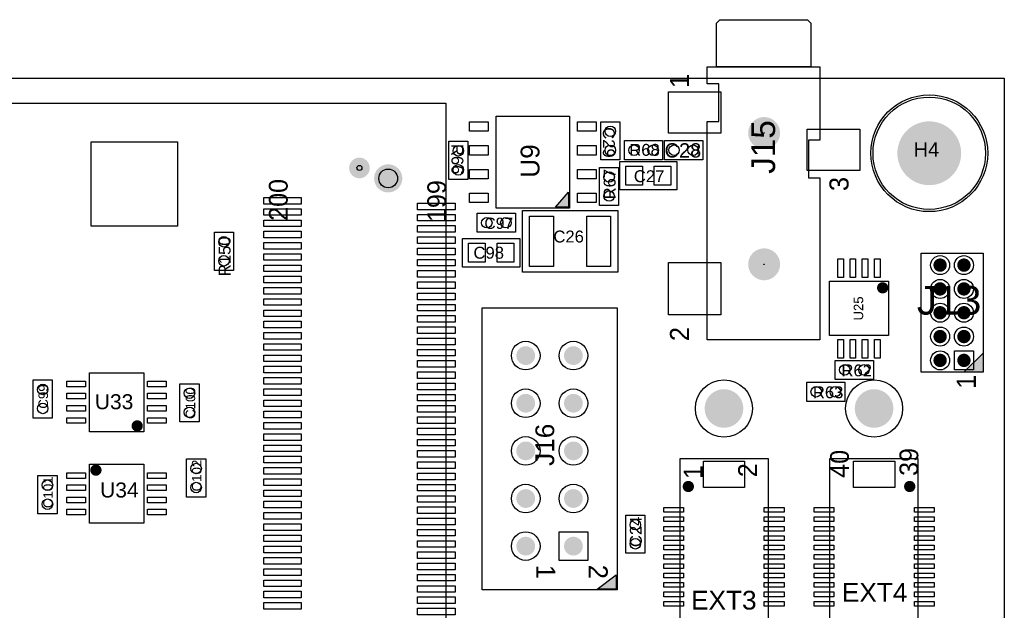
# Model space of a CAD drawing. Extents: x 0 to 100, y 0 to 165.
# Tile 4 of 5: x 48 to 100, y 62 to 93. Entities that reach past the tile are written whole.
import ezdxf
from ezdxf.enums import TextEntityAlignment as Align

# ---------------------------------------------------------------- set-up
doc = ezdxf.new("R2010")
doc.units = 0
doc.header["$MEASUREMENT"] = 0
for name, color, linetype in [('ASSEMBLY_OUTLINES_TOP', 170, 'CONTINUOUS'), ('ASSEMBLY_REF_DES_TOP', 244, 'CONTINUOUS'), ('BOARD_OUTLINE', 10, 'CONTINUOUS'), ('FRAME', 10, 'CONTINUOUS'), ('MOUNTING_HOLE_PADS_LAYER_6', 160, 'CONTINUOUS'), ('MOUNTING_HOLES_LAYER_TOP', 170, 'CONTINUOUS'), ('PART_HOLES_LAYER_TOP', 170, 'CONTINUOUS'), ('PART_PADS_LAYER_TOP', 160, 'CONTINUOUS'), ('PART_PADS_SMD_TOP', 160, 'CONTINUOUS')]:
    doc.layers.add(name, color=color, linetype=linetype)
doc.styles.add('ARIAL', font='arial.ttf')
doc.styles.add('VERIBEST_GERBER_0', font='VBest0.ttf')

msp = doc.modelspace()

# ---------------------------------------------------------------- hatches: boundary and pattern name
at = {"layer": 'ASSEMBLY_OUTLINES_TOP'}
for points in [[(76.0716, 83.1218), (76.7716, 83.9218), (76.7716, 83.1218)], [(97.8484, 74.3204), (98.8644, 75.3364), (98.8644, 74.3204)], [(79.3166, 62.7634), (78.3006, 62.7634), (79.3166, 63.5254)]]:
    msp.add_hatch(color=256, dxfattribs=at).paths.add_polyline_path(points, flags=0)

# ---------------------------------------------------------------- linework, layer by layer
for points in [[(89.68048, 90.605534), (84.66548, 90.605534), (84.66548, 92.945868), (84.84248, 93.122868), (89.50348, 93.122868), (89.68048, 92.945868)], [(87.163147, 90.605534), (90.172147, 90.605534), (90.172147, 86.691868), (89.56248, 86.691868), (89.56248, 85.688868), (89.56248, 84.685868), (90.172147, 84.685868), (90.172147, 76.052201), (84.154147, 76.052201), (84.154147, 87.694868), (84.78348, 87.694868), (84.78348, 89.700868), (84.154147, 89.700868), (84.154147, 90.605534)], [(30.226, 14.966), (30.226, 88.666), (70.226, 88.666), (70.226, 14.966)], [(72.9216, 83.0718), (72.9216, 87.9718), (76.8216, 87.9718), (76.8216, 83.0718)], [(78.4936, 85.6488), (78.4936, 87.6808), (79.5096, 87.6808), (79.5096, 85.6488)], [(70.391, 84.6074), (70.391, 86.6394), (71.407, 86.6394), (71.407, 84.6074)], [(79.756, 85.6564), (79.756, 86.6724), (81.788, 86.6724), (81.788, 85.6564)], [(81.8896, 85.6564), (81.8896, 86.6724), (83.9216, 86.6724), (83.9216, 85.6564)], [(79.502, 84.041), (79.502, 85.565), (82.55, 85.565), (82.55, 84.041)], [(78.4276, 83.2104), (78.4276, 85.2424), (79.4436, 85.2424), (79.4436, 83.2104)], [(76.0716, 83.1218), (76.7716, 83.9218), (76.7716, 83.1218)], [(74.3128, 79.6544), (74.3128, 82.9564), (79.3928, 82.9564), (79.3928, 79.6544)], [(71.9074, 81.788), (71.9074, 82.804), (73.9394, 82.804), (73.9394, 81.788)], [(57.8942, 79.756), (57.8942, 81.788), (58.9102, 81.788), (58.9102, 79.756)], [(71.12, 79.9338), (71.12, 81.4578), (74.168, 81.4578), (74.168, 79.9338)], [(95.5624, 74.3204), (95.5624, 80.6704), (98.8644, 80.6704), (98.8644, 74.3204)], [(90.6852, 76.274), (90.6852, 79.174), (93.8352, 79.174), (93.8352, 76.274)], [(72.1606, 62.7194), (72.1606, 77.7494), (79.3606, 77.7494), (79.3606, 62.7194)], [(97.8484, 74.3204), (98.8644, 75.3364), (98.8644, 74.3204)], [(90.9904, 73.9394), (90.9904, 74.9554), (93.0224, 74.9554), (93.0224, 73.9394)], [(51.2296, 71.1402), (51.2296, 74.2902), (54.1296, 74.2902), (54.1296, 71.1402)], [(48.2346, 71.882), (48.2346, 73.914), (49.2506, 73.914), (49.2506, 71.882)], [(56.0578, 71.6788), (56.0578, 73.7108), (57.0738, 73.7108), (57.0738, 71.6788)], [(89.4664, 72.771), (89.4664, 73.787), (91.4984, 73.787), (91.4984, 72.771)], [(51.2296, 66.2734), (51.2296, 69.4234), (54.1296, 69.4234), (54.1296, 66.2734)], [(56.4134, 67.6656), (56.4134, 69.6976), (57.4294, 69.6976), (57.4294, 67.6656)], [(82.717, 54.73), (82.717, 69.73), (87.417, 69.73), (87.417, 54.73)], [(90.698, 54.73), (90.698, 69.73), (95.398, 69.73), (95.398, 54.73)], [(48.4886, 66.7766), (48.4886, 68.8086), (49.5046, 68.8086), (49.5046, 66.7766)], [(79.8246, 64.6684), (79.8246, 66.7004), (80.8406, 66.7004), (80.8406, 64.6684)], [(79.3166, 62.7634), (78.3006, 62.7634), (79.3166, 63.5254)]]:
    msp.add_lwpolyline(points, close=True, dxfattribs=at)
at = {"layer": 'ASSEMBLY_OUTLINES_TOP', "const_width": 0.3}
for points in [[(93.3652, 78.824, -1), (93.6652, 78.824, -1)], [(53.6296, 71.4602, -1), (53.9296, 71.4602, -1)], [(51.4296, 69.1034, -1), (51.7296, 69.1034, -1)]]:
    msp.add_lwpolyline(points, format="xyb", close=True, dxfattribs=at)
at = {"layer": 'ASSEMBLY_OUTLINES_TOP'}
msp.add_circle((96, 86), 3.113443, dxfattribs=at)
at = {"layer": 'BOARD_OUTLINE'}
msp.add_lwpolyline([(0, 0), (0, 90), (100, 90), (100, 0)], close=True, dxfattribs=at)
at = {"layer": 'FRAME'}
msp.add_lwpolyline([(0, 0), (0, 90), (100, 90), (100, 0)], close=True, dxfattribs=at)
at = {"layer": 'MOUNTING_HOLE_PADS_LAYER_6'}
for centre, radius in [((87.1982, 87.0786), 0.0127), ((87.1982, 87.0786), 0.0127), ((65.626, 85.216), 0.13335), ((67.1596, 84.66), 0.5), ((87.1982, 80.0786), 0.0127), ((87.1982, 80.0786), 0.0127), ((85.057, 72.39), 1.524), ((93.058, 72.39), 1.524), ((83.157, 68.23), 0.0127), ((94.958, 68.23), 0.0127)]:
    msp.add_circle(centre, radius, dxfattribs=at)
at = {"layer": 'MOUNTING_HOLES_LAYER_TOP'}
for points, const_width in [([(86.7732, 87.0786, -1), (87.6232, 87.0786, -1)], 0.85), ([(86.7732, 87.0786, -1), (87.6232, 87.0786, -1)], 0.85), ([(65.351, 85.216, -1), (65.901, 85.216, -1)], 0.55), ([(66.7846, 84.66, -1), (67.5346, 84.66, -1)], 0.75), ([(86.7732, 80.0786, -1), (87.6232, 80.0786, -1)], 0.85), ([(86.7732, 80.0786, -1), (87.6232, 80.0786, -1)], 0.85), ([(84.54265, 72.39, -1), (85.57135, 72.39, -1)], 1.0287), ([(92.54365, 72.39, -1), (93.57235, 72.39, -1)], 1.0287), ([(83.007, 68.23, -1), (83.307, 68.23, -1)], 0.3), ([(94.808, 68.23, -1), (95.108, 68.23, -1)], 0.3)]:
    msp.add_lwpolyline(points, format="xyb", close=True, dxfattribs=dict(at, const_width=const_width))
at = {"layer": 'PART_HOLES_LAYER_TOP'}
for points, const_width in [([(95.1491, 86, -1), (96.8509, 86, -1)], 1.7018), ([(96.4006, 80.0354, -1), (96.7562, 80.0354, -1)], 0.3556), ([(97.6706, 80.0354, -1), (98.0262, 80.0354, -1)], 0.3556), ([(96.4006, 78.7654, -1), (96.7562, 78.7654, -1)], 0.3556), ([(97.6706, 78.7654, -1), (98.0262, 78.7654, -1)], 0.3556), ([(96.4006, 77.4954, -1), (96.7562, 77.4954, -1)], 0.3556), ([(97.6706, 77.4954, -1), (98.0262, 77.4954, -1)], 0.3556), ([(96.4006, 76.2254, -1), (96.7562, 76.2254, -1)], 0.3556), ([(97.6706, 76.2254, -1), (98.0262, 76.2254, -1)], 0.3556), ([(74.2406, 75.2094, -1), (74.7406, 75.2094, -1)], 0.5), ([(76.7806, 75.2094, -1), (77.2806, 75.2094, -1)], 0.5), ([(96.4006, 74.9554, -1), (96.7562, 74.9554, -1)], 0.3556), ([(97.6706, 74.9554, -1), (98.0262, 74.9554, -1)], 0.3556), ([(74.2406, 72.6694, -1), (74.7406, 72.6694, -1)], 0.5), ([(76.7806, 72.6694, -1), (77.2806, 72.6694, -1)], 0.5), ([(74.2406, 70.1294, -1), (74.7406, 70.1294, -1)], 0.5), ([(76.7806, 70.1294, -1), (77.2806, 70.1294, -1)], 0.5), ([(74.2406, 67.5894, -1), (74.7406, 67.5894, -1)], 0.5), ([(76.7806, 67.5894, -1), (77.2806, 67.5894, -1)], 0.5), ([(74.2406, 65.0494, -1), (74.7406, 65.0494, -1)], 0.5), ([(76.7806, 65.0494, -1), (77.2806, 65.0494, -1)], 0.5)]:
    msp.add_lwpolyline(points, format="xyb", close=True, dxfattribs=dict(at, const_width=const_width))
at = {"layer": 'PART_PADS_LAYER_TOP'}
for points in [[(97.3404, 74.4474), (97.3404, 75.4634), (98.3564, 75.4634), (98.3564, 74.4474)], [(76.2686, 64.2874), (76.2686, 65.8114), (77.7926, 65.8114), (77.7926, 64.2874)]]:
    msp.add_lwpolyline(points, close=True, dxfattribs=at)
for centre, radius in [((96, 86), 2.9972), ((96.5784, 80.0354), 0.508), ((97.8484, 80.0354), 0.508), ((96.5784, 78.7654), 0.508), ((97.8484, 78.7654), 0.508), ((96.5784, 77.4954), 0.508), ((97.8484, 77.4954), 0.508), ((96.5784, 76.2254), 0.508), ((97.8484, 76.2254), 0.508), ((74.4906, 75.2094), 0.762), ((77.0306, 75.2094), 0.762), ((96.5784, 74.9554), 0.508), ((74.4906, 72.6694), 0.762), ((77.0306, 72.6694), 0.762), ((74.4906, 70.1294), 0.762), ((77.0306, 70.1294), 0.762), ((74.4906, 67.5894), 0.762), ((77.0306, 67.5894), 0.762), ((74.4906, 65.0494), 0.762)]:
    msp.add_circle(centre, radius, dxfattribs=at)
at = {"layer": 'PART_PADS_SMD_TOP'}
for points in [[(82.0982, 87.0786), (82.0982, 89.2786), (84.8982, 89.2786), (84.8982, 87.0786)], [(71.496112, 87.17634), (71.496112, 87.67634), (72.496112, 87.67634), (72.496112, 87.17634)], [(77.246112, 87.17634), (77.246112, 87.67634), (78.246112, 87.67634), (78.246112, 87.17634)], [(89.4982, 85.0786), (89.4982, 87.2786), (92.2982, 87.2786), (92.2982, 85.0786)], [(51.326, 82.116), (51.326, 86.616), (55.926, 86.616), (55.926, 82.116)], [(71.496112, 85.90634), (71.496112, 86.40634), (72.496112, 86.40634), (72.496112, 85.90634)], [(77.246112, 85.90634), (77.246112, 86.40634), (78.246112, 86.40634), (78.246112, 85.90634)], [(71.496112, 84.63634), (71.496112, 85.13634), (72.496112, 85.13634), (72.496112, 84.63634)], [(77.246112, 84.63634), (77.246112, 85.13634), (78.246112, 85.13634), (78.246112, 84.63634)], [(79.8195, 84.295), (79.8195, 85.311), (80.7085, 85.311), (80.7085, 84.295)], [(81.3435, 84.295), (81.3435, 85.311), (82.2325, 85.311), (82.2325, 84.295)], [(60.526, 83.291), (60.526, 83.641), (62.526, 83.641), (62.526, 83.291)], [(71.496112, 83.36634), (71.496112, 83.86634), (72.496112, 83.86634), (72.496112, 83.36634)], [(77.246112, 83.36634), (77.246112, 83.86634), (78.246112, 83.86634), (78.246112, 83.36634)], [(60.526, 82.691), (60.526, 83.041), (62.526, 83.041), (62.526, 82.691)], [(68.726, 82.991), (68.726, 83.341), (70.726, 83.341), (70.726, 82.991)], [(60.526, 82.091), (60.526, 82.441), (62.526, 82.441), (62.526, 82.091)], [(68.726, 82.391), (68.726, 82.741), (70.726, 82.741), (70.726, 82.391)], [(74.6938, 79.9592), (74.6938, 82.6516), (75.9638, 82.6516), (75.9638, 79.9592)], [(77.7418, 79.9592), (77.7418, 82.6516), (79.0118, 82.6516), (79.0118, 79.9592)], [(68.726, 81.791), (68.726, 82.141), (70.726, 82.141), (70.726, 81.791)], [(60.526, 81.491), (60.526, 81.841), (62.526, 81.841), (62.526, 81.491)], [(68.726, 81.191), (68.726, 81.541), (70.726, 81.541), (70.726, 81.191)], [(60.526, 80.891), (60.526, 81.241), (62.526, 81.241), (62.526, 80.891)], [(68.726, 80.591), (68.726, 80.941), (70.726, 80.941), (70.726, 80.591)], [(71.4375, 80.1878), (71.4375, 81.2038), (72.3265, 81.2038), (72.3265, 80.1878)], [(72.9615, 80.1878), (72.9615, 81.2038), (73.8505, 81.2038), (73.8505, 80.1878)], [(60.526, 80.291), (60.526, 80.641), (62.526, 80.641), (62.526, 80.291)], [(68.726, 79.991), (68.726, 80.341), (70.726, 80.341), (70.726, 79.991)], [(91.1252, 79.374), (91.1252, 80.374), (91.4252, 80.374), (91.4252, 79.374)], [(91.7752, 79.374), (91.7752, 80.374), (92.0752, 80.374), (92.0752, 79.374)], [(92.4252, 79.374), (92.4252, 80.374), (92.7252, 80.374), (92.7252, 79.374)], [(93.0752, 79.374), (93.0752, 80.374), (93.3752, 80.374), (93.3752, 79.374)], [(60.526, 79.691), (60.526, 80.041), (62.526, 80.041), (62.526, 79.691)], [(82.0982, 77.3786), (82.0982, 80.1786), (84.8982, 80.1786), (84.8982, 77.3786)], [(60.526, 79.091), (60.526, 79.441), (62.526, 79.441), (62.526, 79.091)], [(68.726, 79.391), (68.726, 79.741), (70.726, 79.741), (70.726, 79.391)], [(60.526, 78.491), (60.526, 78.841), (62.526, 78.841), (62.526, 78.491)], [(68.726, 78.791), (68.726, 79.141), (70.726, 79.141), (70.726, 78.791)], [(60.526, 77.891), (60.526, 78.241), (62.526, 78.241), (62.526, 77.891)], [(68.726, 78.191), (68.726, 78.541), (70.726, 78.541), (70.726, 78.191)], [(68.726, 77.591), (68.726, 77.941), (70.726, 77.941), (70.726, 77.591)], [(60.526, 77.291), (60.526, 77.641), (62.526, 77.641), (62.526, 77.291)], [(68.726, 76.991), (68.726, 77.341), (70.726, 77.341), (70.726, 76.991)], [(60.526, 76.691), (60.526, 77.041), (62.526, 77.041), (62.526, 76.691)], [(68.726, 76.391), (68.726, 76.741), (70.726, 76.741), (70.726, 76.391)], [(60.526, 76.091), (60.526, 76.441), (62.526, 76.441), (62.526, 76.091)], [(68.726, 75.791), (68.726, 76.141), (70.726, 76.141), (70.726, 75.791)], [(60.526, 75.491), (60.526, 75.841), (62.526, 75.841), (62.526, 75.491)], [(91.1252, 75.074), (91.1252, 76.074), (91.4252, 76.074), (91.4252, 75.074)], [(91.7752, 75.074), (91.7752, 76.074), (92.0752, 76.074), (92.0752, 75.074)], [(92.4252, 75.074), (92.4252, 76.074), (92.7252, 76.074), (92.7252, 75.074)], [(93.0752, 75.074), (93.0752, 76.074), (93.3752, 76.074), (93.3752, 75.074)], [(60.526, 74.891), (60.526, 75.241), (62.526, 75.241), (62.526, 74.891)], [(68.726, 75.191), (68.726, 75.541), (70.726, 75.541), (70.726, 75.191)], [(60.526, 74.291), (60.526, 74.641), (62.526, 74.641), (62.526, 74.291)], [(68.726, 74.591), (68.726, 74.941), (70.726, 74.941), (70.726, 74.591)], [(60.526, 73.691), (60.526, 74.041), (62.526, 74.041), (62.526, 73.691)], [(68.726, 73.991), (68.726, 74.341), (70.726, 74.341), (70.726, 73.991)], [(50.0296, 73.5502), (50.0296, 73.8502), (51.0296, 73.8502), (51.0296, 73.5502)], [(54.3296, 73.5502), (54.3296, 73.8502), (55.3296, 73.8502), (55.3296, 73.5502)], [(68.726, 73.391), (68.726, 73.741), (70.726, 73.741), (70.726, 73.391)], [(50.0296, 72.9002), (50.0296, 73.2002), (51.0296, 73.2002), (51.0296, 72.9002)], [(54.3296, 72.9002), (54.3296, 73.2002), (55.3296, 73.2002), (55.3296, 72.9002)], [(60.526, 73.091), (60.526, 73.441), (62.526, 73.441), (62.526, 73.091)], [(68.726, 72.791), (68.726, 73.141), (70.726, 73.141), (70.726, 72.791)], [(50.0296, 72.2502), (50.0296, 72.5502), (51.0296, 72.5502), (51.0296, 72.2502)], [(54.3296, 72.2502), (54.3296, 72.5502), (55.3296, 72.5502), (55.3296, 72.2502)], [(60.526, 72.491), (60.526, 72.841), (62.526, 72.841), (62.526, 72.491)], [(68.726, 72.191), (68.726, 72.541), (70.726, 72.541), (70.726, 72.191)], [(60.526, 71.891), (60.526, 72.241), (62.526, 72.241), (62.526, 71.891)], [(68.726, 71.591), (68.726, 71.941), (70.726, 71.941), (70.726, 71.591)], [(50.0296, 71.6002), (50.0296, 71.9002), (51.0296, 71.9002), (51.0296, 71.6002)], [(54.3296, 71.6002), (54.3296, 71.9002), (55.3296, 71.9002), (55.3296, 71.6002)], [(60.526314, 71.291028), (60.526314, 71.641028), (62.526314, 71.641028), (62.526314, 71.291028)], [(60.526314, 70.691028), (60.526314, 71.041028), (62.526314, 71.041028), (62.526314, 70.691028)], [(68.726314, 70.991028), (68.726314, 71.341028), (70.726314, 71.341028), (70.726314, 70.991028)], [(60.526314, 70.091028), (60.526314, 70.441028), (62.526314, 70.441028), (62.526314, 70.091028)], [(68.726314, 70.391028), (68.726314, 70.741028), (70.726314, 70.741028), (70.726314, 70.391028)], [(60.526314, 69.491028), (60.526314, 69.841028), (62.526314, 69.841028), (62.526314, 69.491028)], [(68.726314, 69.791028), (68.726314, 70.141028), (70.726314, 70.141028), (70.726314, 69.791028)], [(68.726314, 69.191028), (68.726314, 69.541028), (70.726314, 69.541028), (70.726314, 69.191028)], [(83.957, 68.18), (83.957, 69.58), (86.157, 69.58), (86.157, 68.18)], [(91.958, 68.18), (91.958, 69.58), (94.158, 69.58), (94.158, 68.18)], [(50.0296, 68.6634), (50.0296, 68.9634), (51.0296, 68.9634), (51.0296, 68.6634)], [(54.3296, 68.6634), (54.3296, 68.9634), (55.3296, 68.9634), (55.3296, 68.6634)], [(60.526314, 68.891028), (60.526314, 69.241028), (62.526314, 69.241028), (62.526314, 68.891028)], [(68.726314, 68.591028), (68.726314, 68.941028), (70.726314, 68.941028), (70.726314, 68.591028)], [(50.0296, 68.0134), (50.0296, 68.3134), (51.0296, 68.3134), (51.0296, 68.0134)], [(54.3296, 68.0134), (54.3296, 68.3134), (55.3296, 68.3134), (55.3296, 68.0134)], [(60.526314, 68.291028), (60.526314, 68.641028), (62.526314, 68.641028), (62.526314, 68.291028)], [(68.726314, 67.991028), (68.726314, 68.341028), (70.726314, 68.341028), (70.726314, 67.991028)], [(60.526314, 67.691028), (60.526314, 68.041028), (62.526314, 68.041028), (62.526314, 67.691028)], [(68.726314, 67.391028), (68.726314, 67.741028), (70.726314, 67.741028), (70.726314, 67.391028)], [(50.0296, 67.3634), (50.0296, 67.6634), (51.0296, 67.6634), (51.0296, 67.3634)], [(54.3296, 67.3634), (54.3296, 67.6634), (55.3296, 67.6634), (55.3296, 67.3634)], [(60.526314, 67.091028), (60.526314, 67.441028), (62.526314, 67.441028), (62.526314, 67.091028)], [(50.0296, 66.7134), (50.0296, 67.0134), (51.0296, 67.0134), (51.0296, 66.7134)], [(54.3296, 66.7134), (54.3296, 67.0134), (55.3296, 67.0134), (55.3296, 66.7134)], [(60.526314, 66.491028), (60.526314, 66.841028), (62.526314, 66.841028), (62.526314, 66.491028)], [(68.726314, 66.791028), (68.726314, 67.141028), (70.726314, 67.141028), (70.726314, 66.791028)], [(81.857, 66.855), (81.857, 67.105), (82.907, 67.105), (82.907, 66.855)], [(87.207, 66.855), (87.207, 67.105), (88.257, 67.105), (88.257, 66.855)], [(89.858, 66.855), (89.858, 67.105), (90.908, 67.105), (90.908, 66.855)], [(95.208, 66.855), (95.208, 67.105), (96.258, 67.105), (96.258, 66.855)], [(60.526314, 65.891028), (60.526314, 66.241028), (62.526314, 66.241028), (62.526314, 65.891028)], [(68.726314, 66.191028), (68.726314, 66.541028), (70.726314, 66.541028), (70.726314, 66.191028)], [(81.857, 66.355), (81.857, 66.605), (82.907, 66.605), (82.907, 66.355)], [(87.207, 66.355), (87.207, 66.605), (88.257, 66.605), (88.257, 66.355)], [(89.858, 66.355), (89.858, 66.605), (90.908, 66.605), (90.908, 66.355)], [(95.208, 66.355), (95.208, 66.605), (96.258, 66.605), (96.258, 66.355)], [(60.526314, 65.291028), (60.526314, 65.641028), (62.526314, 65.641028), (62.526314, 65.291028)], [(68.726314, 65.591028), (68.726314, 65.941028), (70.726314, 65.941028), (70.726314, 65.591028)], [(81.857, 65.855), (81.857, 66.105), (82.907, 66.105), (82.907, 65.855)], [(87.207, 65.855), (87.207, 66.105), (88.257, 66.105), (88.257, 65.855)], [(89.858, 65.855), (89.858, 66.105), (90.908, 66.105), (90.908, 65.855)], [(95.208, 65.855), (95.208, 66.105), (96.258, 66.105), (96.258, 65.855)], [(68.726314, 64.991028), (68.726314, 65.341028), (70.726314, 65.341028), (70.726314, 64.991028)], [(81.857, 65.355), (81.857, 65.605), (82.907, 65.605), (82.907, 65.355)], [(81.857, 64.855), (81.857, 65.105), (82.907, 65.105), (82.907, 64.855)], [(87.207, 65.355), (87.207, 65.605), (88.257, 65.605), (88.257, 65.355)], [(87.207, 64.855), (87.207, 65.105), (88.257, 65.105), (88.257, 64.855)], [(89.858, 65.355), (89.858, 65.605), (90.908, 65.605), (90.908, 65.355)], [(89.858, 64.855), (89.858, 65.105), (90.908, 65.105), (90.908, 64.855)], [(95.208, 65.355), (95.208, 65.605), (96.258, 65.605), (96.258, 65.355)], [(95.208, 64.855), (95.208, 65.105), (96.258, 65.105), (96.258, 64.855)], [(60.526314, 64.691028), (60.526314, 65.041028), (62.526314, 65.041028), (62.526314, 64.691028)], [(68.726314, 64.391028), (68.726314, 64.741028), (70.726314, 64.741028), (70.726314, 64.391028)], [(81.857, 64.355), (81.857, 64.605), (82.907, 64.605), (82.907, 64.355)], [(87.207, 64.355), (87.207, 64.605), (88.257, 64.605), (88.257, 64.355)], [(89.858, 64.355), (89.858, 64.605), (90.908, 64.605), (90.908, 64.355)], [(95.208, 64.355), (95.208, 64.605), (96.258, 64.605), (96.258, 64.355)], [(60.526314, 64.091028), (60.526314, 64.441028), (62.526314, 64.441028), (62.526314, 64.091028)], [(68.726314, 63.791028), (68.726314, 64.141028), (70.726314, 64.141028), (70.726314, 63.791028)], [(81.857, 63.855), (81.857, 64.105), (82.907, 64.105), (82.907, 63.855)], [(87.207, 63.855), (87.207, 64.105), (88.257, 64.105), (88.257, 63.855)], [(89.858, 63.855), (89.858, 64.105), (90.908, 64.105), (90.908, 63.855)], [(95.208, 63.855), (95.208, 64.105), (96.258, 64.105), (96.258, 63.855)], [(60.526314, 63.491028), (60.526314, 63.841028), (62.526314, 63.841028), (62.526314, 63.491028)], [(68.726314, 63.191028), (68.726314, 63.541028), (70.726314, 63.541028), (70.726314, 63.191028)], [(81.857, 63.355), (81.857, 63.605), (82.907, 63.605), (82.907, 63.355)], [(87.207, 63.355), (87.207, 63.605), (88.257, 63.605), (88.257, 63.355)], [(89.858, 63.355), (89.858, 63.605), (90.908, 63.605), (90.908, 63.355)], [(95.208, 63.355), (95.208, 63.605), (96.258, 63.605), (96.258, 63.355)], [(60.526314, 62.891028), (60.526314, 63.241028), (62.526314, 63.241028), (62.526314, 62.891028)], [(81.857, 62.855), (81.857, 63.105), (82.907, 63.105), (82.907, 62.855)], [(87.207, 62.855), (87.207, 63.105), (88.257, 63.105), (88.257, 62.855)], [(89.858, 62.855), (89.858, 63.105), (90.908, 63.105), (90.908, 62.855)], [(95.208, 62.855), (95.208, 63.105), (96.258, 63.105), (96.258, 62.855)], [(60.526314, 62.291028), (60.526314, 62.641028), (62.526314, 62.641028), (62.526314, 62.291028)], [(68.726314, 62.591028), (68.726314, 62.941028), (70.726314, 62.941028), (70.726314, 62.591028)], [(81.857, 62.355), (81.857, 62.605), (82.907, 62.605), (82.907, 62.355)], [(87.207, 62.355), (87.207, 62.605), (88.257, 62.605), (88.257, 62.355)], [(89.858, 62.355), (89.858, 62.605), (90.908, 62.605), (90.908, 62.355)], [(95.208, 62.355), (95.208, 62.605), (96.258, 62.605), (96.258, 62.355)], [(60.526314, 61.691028), (60.526314, 62.041028), (62.526314, 62.041028), (62.526314, 61.691028)], [(68.726314, 61.991028), (68.726314, 62.341028), (70.726314, 62.341028), (70.726314, 61.991028)], [(81.857, 61.855), (81.857, 62.105), (82.907, 62.105), (82.907, 61.855)], [(87.207, 61.855), (87.207, 62.105), (88.257, 62.105), (88.257, 61.855)], [(89.858, 61.855), (89.858, 62.105), (90.908, 62.105), (90.908, 61.855)], [(95.208, 61.855), (95.208, 62.105), (96.258, 62.105), (96.258, 61.855)], [(68.726314, 61.391028), (68.726314, 61.741028), (70.726314, 61.741028), (70.726314, 61.391028)]]:
    msp.add_lwpolyline(points, close=True, dxfattribs=at)
for centre in [(79.0016, 87.1728), (70.899, 86.1314), (79.0016, 86.1568), (80.264, 86.1644), (81.28, 86.1644), (82.3976, 86.1644), (83.4136, 86.1644), (70.899, 85.1154), (78.9356, 84.7344), (78.9356, 83.7184), (72.4154, 82.296), (73.4314, 82.296), (58.4022, 81.28), (58.4022, 80.264), (91.4984, 74.4474), (92.5144, 74.4474), (48.7426, 73.406), (56.5658, 73.2028), (89.9744, 73.279), (90.9904, 73.279), (48.7426, 72.39), (56.5658, 72.1868), (56.9214, 69.1896), (48.9966, 68.3006), (56.9214, 68.1736), (48.9966, 67.2846), (80.3326, 66.1924), (80.3326, 65.1764)]:
    msp.add_circle(centre, 0.2794, dxfattribs=at)

# ---------------------------------------------------------------- texts
at = {"layer": 'ASSEMBLY_OUTLINES_TOP', "style": 'VERIBEST_GERBER_0'}
for s, height, p in [('1', 1.02, (82.68623, 89.859176)), ('200', 1, (61.299775, 83.513425)), ('199', 0.999998, (69.745277, 83.449928)), ('3', 1.02, (91.1882, 84.3586)), ('2', 1.02, (82.6882, 76.3586)), ('1', 1.016, (97.9754, 73.8124)), ('40', 1, (91.214, 69.439)), ('39', 1, (94.914, 69.539)), ('1', 1, (83.413135, 68.998355)), ('2', 1, (86.313275, 69.098425))]:
    msp.add_text(s, height=height, rotation=90, dxfattribs=at).set_placement(p, align=Align.MIDDLE_CENTER)
for s, p in [('1', (74.7446, 64.0588)), ('2', (77.5386, 64.0588))]:
    msp.add_text(s, height=1.016, rotation=270, dxfattribs=at).set_placement(p, align=Align.BOTTOM_LEFT)
at = {"layer": 'ASSEMBLY_REF_DES_TOP', "style": 'ARIAL'}
for s, height, rotation, p in [('J15', 1.27, 90, (87.146868, 86.332672)), ('C29', 0.635, 270, (78.920495, 86.577535)), ('R66', 0.635, 270, (70.8482, 85.6869)), ('U9', 1, 90, (74.71992, 85.587)), ('R67', 0.635, 90, (78.961, 84.3534)), ('R150', 0.635, 90, (58.439332, 80.502998)), ('U25', 0.5, 90, (92.22705, 77.724)), ('C99', 0.508, 90, (48.7726, 73.028)), ('C100', 0.508, 90, (56.617159, 72.678265)), ('J16', 1, 90, (75.5066, 70.4534)), ('C102', 0.508, 90, (56.9514, 68.8116)), ('C101', 0.508, 90, (49.0266, 67.9226)), ('C24', 0.635, 90, (80.358, 65.8114))]:
    msp.add_text(s, height=height, rotation=rotation, dxfattribs=at).set_placement(p, align=Align.MIDDLE_CENTER)
for s, height, p in [('R68', 0.635, (80.821165, 86.182005)), ('C28', 0.762, (82.866757, 86.154679)), ('H4', 0.762, (95.8476, 86.2032)), ('C27', 0.635, (81.065735, 84.776345)), ('C97', 0.6, (73.0534, 82.266)), ('C26', 0.635, (76.7766, 81.5594)), ('C98', 0.635, (72.517, 80.6958)), ('J13', 1.524, (97.059845, 78.159951)), ('R62', 0.635, (92.1334, 74.422)), ('R63', 0.635, (90.6094, 73.2536)), ('U33', 0.8, (52.54766, 72.75038)), ('U34', 0.8, (52.8296, 68.0434)), ('EXT4', 1, (93.08915, 62.58015)), ('EXT3', 1, (85.048425, 62.167575))]:
    msp.add_text(s, height=height, dxfattribs=at).set_placement(p, align=Align.MIDDLE_CENTER)

doc.saveas('drawing.dxf')
